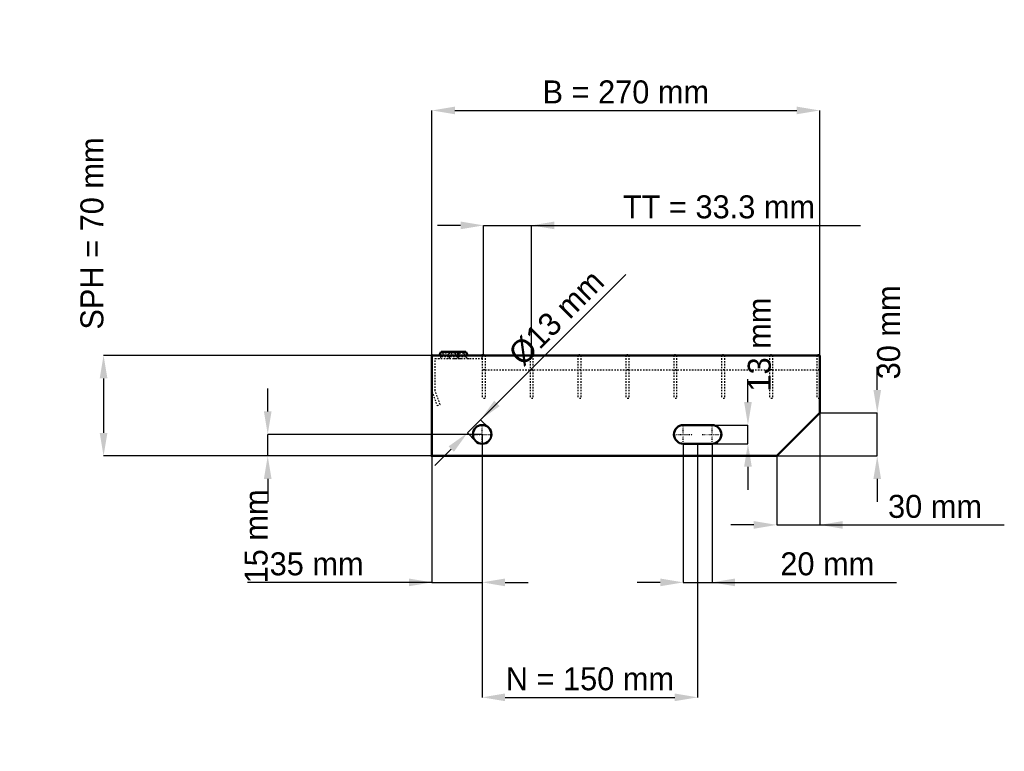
# Model space of a CAD drawing. Header units: millimetres. Extents: x -287 to 398, y -206 to 304.
import ezdxf

# ---------------------------------------------------------------- set-up
doc = ezdxf.new("R2010")
doc.units = ezdxf.units.MM
doc.linetypes.add('Center', pattern=[1.5, 0.45, -0.5, 0.05, -0.5])
doc.linetypes.add('Dashed', pattern=[2, 1, -1])
for name, color, linetype, lineweight in [('2d ConnectionPoints', 7, 'Continuous', 50), ('AM_0', 7, 'Continuous', 50), ('AM_5', 3, 'Continuous', 25), ('AM_7', 7, 'Center', 25), ('AM_9', 6, 'Dashed', 25)]:
    doc.layers.add(name, color=color, linetype=linetype, lineweight=lineweight)
doc.dimstyles.new('ISO-25', dxfattribs={"dimtxt": 2.5, "dimasz": 2.5, "dimexe": 1.25, "dimexo": 0.625, "dimtad": 1, "dimtxsty": 'Standard', "dimcen": 2.5, "dimadec": 0, "dimazin": 0, "dimtfac": 1, "dimtmove": 0, "dimatfit": 3, "dimfxl": 1, "dimarcsym": 0})

# ---------------------------------------------------------------- blocks, each defined once
blk = doc.blocks.new('1_270_2_33_33_6_VERTICAL_0_in_LPP23033112S118002707036350_0')
at = {"layer": 'AM_9'}
blk.add_line((35, 60), (270, 60), dxfattribs=at)
blk = doc.blocks.new('2_800_350_11_11_2_6_3_FRONT_0_in_LPP23033112S118002707036350_0')
at = {"layer": 'AM_0'}
for p, q in [((6.43, 72.46), (5.01, 70)), ((6.43, 72.46), (23.57, 72.46)), ((18.99, 70), (17.57, 72.46)), ((24.99, 70), (23.57, 72.46))]:
    blk.add_line(p, q, dxfattribs=at)
at = {"layer": 'AM_7'}
for p, q in [((12, 73), (12, 67.5)), ((18, 73), (18, 67.5))]:
    blk.add_line(p, q, dxfattribs=at)
at = {"layer": 'AM_9'}
for p, q in [((7.89, 71.62), (6.3, 68.87)), ((23.7, 68.87), (6.3, 68.87)), ((6.43, 72.46), (7.89, 71.62)), ((22.11, 71.62), (7.89, 71.62)), ((12.43, 72.46), (11.01, 70)), ((13.89, 71.62), (12.3, 68.87)), ((12.43, 72.46), (13.89, 71.62)), ((16.11, 71.62), (17.57, 72.46)), ((17.7, 68.87), (16.11, 71.62)), ((22.11, 71.62), (23.57, 72.46)), ((23.7, 68.87), (22.11, 71.62)), ((35, 67.75), (35, 70)), ((2.25, 45.4), (2.25, 67.75)), ((2.25, 67.75), (35, 67.75)), ((19.28, 67.81), (21.08, 67.75)), ((0, 45), (3.64, 35)), ((5.75, 35.77), (2.25, 45.4)), ((3.64, 35), (5.75, 35.77))]:
    blk.add_line(p, q, dxfattribs=at)
blk.add_lwpolyline([(14.92, 67.75), (16.46, 67.8), (18, 67.84), (19.28, 67.81)], dxfattribs=at)
for centre, start, end in [((4.35, 70), 270, 330), ((10.35, 70), 270, 330), ((19.65, 70), 210, 270), ((25.65, 70), 210, 270)]:
    blk.add_arc(centre, 2.25, start, end, dxfattribs=at)
blk = doc.blocks.new('3_800_0_30_11_11_2_3_HORIZONTAL_1_0_in_LPP23033112S118002707036350_0')
at = {"layer": 'AM_9'}
for p, q in [((268, 70), (268, 40)), ((270, 60), (268, 60)), ((270, 40), (268, 40))]:
    blk.add_line(p, q, dxfattribs=at)
blk = doc.blocks.new('4_800_0_30_11_11_2_3_HORIZONTAL_2_0_in_LPP23033112S118002707036350_0')
at = {"layer": 'AM_9'}
for p, q in [((234.98, 70), (234.98, 40)), ((236.98, 70), (236.98, 40)), ((236.98, 60), (234.98, 60)), ((236.98, 40), (234.98, 40))]:
    blk.add_line(p, q, dxfattribs=at)
blk = doc.blocks.new('5_800_0_30_11_11_2_3_HORIZONTAL_3_0_in_LPP23033112S118002707036350_0')
at = {"layer": 'AM_9'}
for p, q in [((201.65, 70), (201.65, 40)), ((203.65, 70), (203.65, 40)), ((203.65, 60), (201.65, 60)), ((203.65, 40), (201.65, 40))]:
    blk.add_line(p, q, dxfattribs=at)
blk = doc.blocks.new('6_800_0_30_11_11_2_3_HORIZONTAL_4_0_in_LPP23033112S118002707036350_0')
at = {"layer": 'AM_9'}
for p, q in [((168.32, 70), (168.32, 40)), ((170.32, 70), (170.32, 40)), ((170.32, 60), (168.32, 60)), ((170.32, 40), (168.32, 40))]:
    blk.add_line(p, q, dxfattribs=at)
blk = doc.blocks.new('7_800_0_30_11_11_2_3_HORIZONTAL_5_0_in_LPP23033112S118002707036350_0')
at = {"layer": 'AM_9'}
for p, q in [((134.99, 70), (134.99, 40)), ((136.99, 70), (136.99, 40)), ((136.99, 60), (134.99, 60)), ((136.99, 40), (134.99, 40))]:
    blk.add_line(p, q, dxfattribs=at)
blk = doc.blocks.new('8_800_0_30_11_11_2_3_HORIZONTAL_6_0_in_LPP23033112S118002707036350_0')
at = {"layer": 'AM_9'}
for p, q in [((101.66, 70), (101.66, 40)), ((103.66, 70), (103.66, 40)), ((103.66, 60), (101.66, 60)), ((103.66, 40), (101.66, 40))]:
    blk.add_line(p, q, dxfattribs=at)
blk = doc.blocks.new('9_800_0_30_11_11_2_3_HORIZONTAL_7_0_in_LPP23033112S118002707036350_0')
at = {"layer": 'AM_9'}
for p, q in [((68.33, 70), (68.33, 40)), ((70.33, 70), (70.33, 40)), ((70.33, 60), (68.33, 60)), ((70.33, 40), (68.33, 40))]:
    blk.add_line(p, q, dxfattribs=at)
blk = doc.blocks.new('10_800_0_30_11_11_2_3_HORIZONTAL_8_0_in_LPP23033112S118002707036350_0')
at = {"layer": 'AM_9'}
for p, q in [((35, 70), (35, 40)), ((37, 70), (37, 40)), ((37, 60), (35, 60)), ((37, 40), (35, 40))]:
    blk.add_line(p, q, dxfattribs=at)
blk = doc.blocks.new('11_270_800_350_2_33_33_6_70_3_LEFT_0_in_LPP23033112S118002707036350_0')
at = {"layer": 'AM_0'}
for p, q in [((270, 70), (0, 70)), ((0, 70), (0, 0)), ((270, 30), (270, 70)), ((240, 0), (270, 30)), ((195, 21.5), (175, 21.5)), ((175, 8.5), (195, 8.5)), ((0, 0), (240, 0))]:
    blk.add_line(p, q, dxfattribs=at)
blk.add_circle((35, 15), 6.5, dxfattribs=at)
for centre, start, end in [((175, 15), 90, 270), ((195, 15), 270, 90)]:
    blk.add_arc(centre, 6.5, start, end, dxfattribs=at)
at = {"layer": 'AM_7'}
for p, q in [((35, 8.175), (35, 21.825)), ((175, 8.175), (175, 21.825)), ((195, 8.175), (195, 21.825)), ((28.175, 15), (41.825, 15)), ((168.175, 15), (181.825, 15)), ((188.175, 15), (201.825, 15))]:
    blk.add_line(p, q, dxfattribs=at)
blk = doc.blocks.new('*D12')
at = {"layer": 'AM_5', "color": 0, "lineweight": -2}
for p, q in [((0, 70), (0, 240.46)), ((16, 240.46), (254, 240.46)), ((270, 70), (270, 240.46))]:
    blk.add_line(p, q, dxfattribs=at)
at = {"layer": 'AM_5', "color": 0}
for points in [[(16, 243.13), (16, 237.79), (0, 240.46)], [(254, 237.79), (254, 243.13), (270, 240.46)]]:
    blk.add_solid(points, dxfattribs=at)
at = {"layer": 'Defpoints', "color": 0}
for p in [(270, 240.46), (0, 70), (270, 70)]:
    blk.add_point(p, dxfattribs=at)
at = {"layer": 'AM_5', "color": 0, "insert": (135, 253.26), "char_height": 16, "attachment_point": 5}
blk.add_mtext('B = 270 mm', dxfattribs=at)
blk = doc.blocks.new('*D13')
at = {"layer": 'AM_5', "color": 0, "lineweight": -2}
for p, q in [((20, 160.46), (4, 160.46)), ((36, 70), (36, 160.46)), ((36, 160.46), (69.33, 160.46)), ((69.33, 70), (69.33, 160.46)), ((69.33, 160.46), (298.36, 160.46)), ((85.33, 160.46), (101.33, 160.46))]:
    blk.add_line(p, q, dxfattribs=at)
at = {"layer": 'AM_5', "color": 0}
for points in [[(20, 157.79), (20, 163.13), (36, 160.46)], [(85.33, 163.13), (85.33, 157.79), (69.33, 160.46)]]:
    blk.add_solid(points, dxfattribs=at)
at = {"layer": 'Defpoints', "color": 0}
for p in [(69.33, 160.46), (36, 70), (69.33, 70)]:
    blk.add_point(p, dxfattribs=at)
at = {"layer": 'AM_5', "color": 0, "insert": (199.84, 173.26), "char_height": 16, "attachment_point": 5}
blk.add_mtext('TT = 33.3 mm', dxfattribs=at)
blk = doc.blocks.new('*D14')
at = {"layer": 'AM_5', "color": 0, "lineweight": -2}
for p, q in [((0, 70), (-228.57, 70)), ((-228.57, 54), (-228.57, 16)), ((0, 0), (-228.57, 0))]:
    blk.add_line(p, q, dxfattribs=at)
at = {"layer": 'AM_5', "color": 0}
for points in [[(-225.9, 54), (-231.24, 54), (-228.57, 70)], [(-231.24, 16), (-225.9, 16), (-228.57, 0)]]:
    blk.add_solid(points, dxfattribs=at)
at = {"layer": 'Defpoints', "color": 0}
for p in [(0, 70), (-228.57, 0), (0, 0)]:
    blk.add_point(p, dxfattribs=at)
at = {"layer": 'AM_5', "color": 0, "insert": (-236.57, 154.8), "char_height": 16, "attachment_point": 5, "rotation": 90}
blk.add_mtext('SPH = 70 mm', dxfattribs=at)
blk = doc.blocks.new('*D15')
at = {"layer": 'AM_5', "color": 0, "lineweight": -2}
for p, q in [((-114.29, 31), (-114.29, 47)), ((35, 15), (-114.29, 15)), ((-114.29, 0), (-114.29, 15)), ((0, 0), (-114.29, 0)), ((-114.29, -16), (-114.29, -32))]:
    blk.add_line(p, q, dxfattribs=at)
at = {"layer": 'AM_5', "color": 0}
for points in [[(-116.95, 31), (-111.62, 31), (-114.29, 15)], [(-111.62, -16), (-116.95, -16), (-114.29, 0)]]:
    blk.add_solid(points, dxfattribs=at)
at = {"layer": 'Defpoints', "color": 0}
for p in [(-114.29, 15), (35, 15), (0, 0)]:
    blk.add_point(p, dxfattribs=at)
at = {"layer": 'AM_5', "color": 0, "insert": (-122.29, -56), "char_height": 16, "attachment_point": 5, "rotation": 90}
blk.add_mtext('15 mm', dxfattribs=at)
blk = doc.blocks.new('*D16')
at = {"layer": 'AM_5', "color": 0, "lineweight": -2}
for p, q in [((35, 15), (35, -88)), ((0, 0), (0, -88)), ((0, -88), (-128.46, -88)), ((-16, -88), (-32, -88)), ((0, -88), (35, -88)), ((51, -88), (67, -88))]:
    blk.add_line(p, q, dxfattribs=at)
at = {"layer": 'AM_5', "color": 0}
for points in [[(-16, -90.67), (-16, -85.33), (0, -88)], [(51, -85.33), (51, -90.67), (35, -88)]]:
    blk.add_solid(points, dxfattribs=at)
at = {"layer": 'Defpoints', "color": 0}
for p in [(35, 15), (0, 0), (35, -88)]:
    blk.add_point(p, dxfattribs=at)
at = {"layer": 'AM_5', "color": 0, "insert": (-80.23, -75.2), "char_height": 16, "attachment_point": 5}
blk.add_mtext('35 mm', dxfattribs=at)
blk = doc.blocks.new('*D17')
at = {"layer": 'AM_5', "color": 0, "lineweight": -2}
for p, q in [((175, 8.5), (175, -88)), ((195, 8.5), (195, -88)), ((159, -88), (143, -88)), ((175, -88), (195, -88)), ((195, -88), (323.46, -88)), ((211, -88), (227, -88))]:
    blk.add_line(p, q, dxfattribs=at)
at = {"layer": 'AM_5', "color": 0}
for points in [[(159, -90.67), (159, -85.33), (175, -88)], [(211, -85.33), (211, -90.67), (195, -88)]]:
    blk.add_solid(points, dxfattribs=at)
at = {"layer": 'Defpoints', "color": 0}
for p in [(175, 8.5), (195, 8.5), (195, -88)]:
    blk.add_point(p, dxfattribs=at)
at = {"layer": 'AM_5', "color": 0, "insert": (275.23, -75.2), "char_height": 16, "attachment_point": 5}
blk.add_mtext('20 mm', dxfattribs=at)
blk = doc.blocks.new('*D18')
at = {"layer": 'AM_5', "color": 0, "lineweight": -2}
for p, q in [((220, 37.5), (220, 53.5)), ((195, 21.5), (220, 21.5)), ((220, 8.5), (220, 21.5)), ((195, 8.5), (220, 8.5)), ((220, -7.5), (220, -23.5))]:
    blk.add_line(p, q, dxfattribs=at)
at = {"layer": 'AM_5', "color": 0}
for points in [[(217.33, 37.5), (222.67, 37.5), (220, 21.5)], [(222.67, -7.5), (217.33, -7.5), (220, 8.5)]]:
    blk.add_solid(points, dxfattribs=at)
at = {"layer": 'Defpoints', "color": 0}
for p in [(195, 21.5), (220, 21.5), (195, 8.5)]:
    blk.add_point(p, dxfattribs=at)
at = {"layer": 'AM_5', "color": 0, "insert": (228, 77.5), "char_height": 16, "attachment_point": 5, "rotation": 90}
blk.add_mtext('13 mm', dxfattribs=at)
blk = doc.blocks.new('*D19')
at = {"layer": 'AM_5', "color": 0, "lineweight": -2}
for p, q in [((310, 46), (310, 62)), ((270, 30), (310, 30)), ((310, 0), (310, 30)), ((240, 0), (310, 0)), ((310, -16), (310, -32))]:
    blk.add_line(p, q, dxfattribs=at)
at = {"layer": 'AM_5', "color": 0}
for points in [[(307.33, 46), (312.67, 46), (310, 30)], [(312.67, -16), (307.33, -16), (310, 0)]]:
    blk.add_solid(points, dxfattribs=at)
at = {"layer": 'Defpoints', "color": 0}
for p in [(270, 30), (310, 30), (240, 0)]:
    blk.add_point(p, dxfattribs=at)
at = {"layer": 'AM_5', "color": 0, "insert": (318, 86), "char_height": 16, "attachment_point": 5, "rotation": 90}
blk.add_mtext('30 mm', dxfattribs=at)
blk = doc.blocks.new('*D20')
at = {"layer": 'AM_5', "color": 0, "lineweight": -2}
for p, q in [((270, 30), (270, -48)), ((240, 0), (240, -48)), ((224, -48), (208, -48)), ((240, -48), (270, -48)), ((270, -48), (398.46, -48)), ((286, -48), (302, -48))]:
    blk.add_line(p, q, dxfattribs=at)
at = {"layer": 'AM_5', "color": 0}
for points in [[(224, -50.67), (224, -45.33), (240, -48)], [(286, -45.33), (286, -50.67), (270, -48)]]:
    blk.add_solid(points, dxfattribs=at)
at = {"layer": 'Defpoints', "color": 0}
for p in [(270, 30), (240, 0), (270, -48)]:
    blk.add_point(p, dxfattribs=at)
at = {"layer": 'AM_5', "color": 0, "insert": (350.23, -35.2), "char_height": 16, "attachment_point": 5}
blk.add_mtext('30 mm', dxfattribs=at)
blk = doc.blocks.new('*D21')
at = {"layer": 'AM_5', "color": 0, "lineweight": -2}
for p, q in [((35, 15), (35, -168)), ((185, 8.5), (185, -168)), ((51, -168), (169, -168))]:
    blk.add_line(p, q, dxfattribs=at)
at = {"layer": 'AM_5', "color": 0}
for points in [[(51, -165.33), (51, -170.67), (35, -168)], [(169, -170.67), (169, -165.33), (185, -168)]]:
    blk.add_solid(points, dxfattribs=at)
at = {"layer": 'Defpoints', "color": 0}
for p in [(35, 15), (185, 8.5), (185, -168)]:
    blk.add_point(p, dxfattribs=at)
at = {"layer": 'AM_5', "color": 0, "insert": (110, -155.2), "char_height": 16, "attachment_point": 5}
blk.add_mtext('N = 150 mm', dxfattribs=at)
blk = doc.blocks.new('*D22')
at = {"layer": 'AM_5', "color": 0, "lineweight": -2}
for p, q in [((33.94, 25.25), (135.01, 126.32)), ((45.25, 36.57), (56.57, 47.88)), ((24.75, 16.06), (33.94, 25.25)), ((39.6, 19.6), (33.94, 25.25)), ((30.4, 10.4), (24.75, 16.06)), ((13.43, 4.75), (2.12, -6.57))]:
    blk.add_line(p, q, dxfattribs=at)
at = {"layer": 'AM_5', "color": 0}
for points in [[(43.37, 38.45), (47.14, 34.68), (33.94, 25.25)], [(15.32, 2.86), (11.55, 6.63), (24.75, 16.06)]]:
    blk.add_solid(points, dxfattribs=at)
at = {"layer": 'Defpoints', "color": 0}
for p in [(33.94, 25.25), (39.6, 19.6), (30.4, 10.4)]:
    blk.add_point(p, dxfattribs=at)
at = {"layer": 'AM_5', "color": 0, "insert": (86.74, 96.15), "char_height": 16, "attachment_point": 5, "rotation": 45}
blk.add_mtext('Ø13 mm', dxfattribs=at)

msp = doc.modelspace()

# ---------------------------------------------------------------- linework, layer by layer
at = {"layer": '2d ConnectionPoints'}
for p in [(0, 70), (0, 70), (0, 70), (0, 70), (0, 70), (0, 70), (35, 70), (36, 70), (36, 70), (69.33, 70), (69.33, 70), (102.66, 70), (102.66, 70), (135.99, 70), (135.99, 70), (169.32, 70), (169.32, 70), (202.65, 70), (202.65, 70), (235.98, 70), (235.98, 70), (269, 70), (0, 0), (0, 0)]:
    msp.add_point(p, dxfattribs=at)

# ---------------------------------------------------------------- block references
for name in ['2_800_350_11_11_2_6_3_FRONT_0_in_LPP23033112S118002707036350_0', '11_270_800_350_2_33_33_6_70_3_LEFT_0_in_LPP23033112S118002707036350_0', '10_800_0_30_11_11_2_3_HORIZONTAL_8_0_in_LPP23033112S118002707036350_0', '9_800_0_30_11_11_2_3_HORIZONTAL_7_0_in_LPP23033112S118002707036350_0', '8_800_0_30_11_11_2_3_HORIZONTAL_6_0_in_LPP23033112S118002707036350_0', '7_800_0_30_11_11_2_3_HORIZONTAL_5_0_in_LPP23033112S118002707036350_0', '6_800_0_30_11_11_2_3_HORIZONTAL_4_0_in_LPP23033112S118002707036350_0', '5_800_0_30_11_11_2_3_HORIZONTAL_3_0_in_LPP23033112S118002707036350_0', '4_800_0_30_11_11_2_3_HORIZONTAL_2_0_in_LPP23033112S118002707036350_0', '3_800_0_30_11_11_2_3_HORIZONTAL_1_0_in_LPP23033112S118002707036350_0', '1_270_2_33_33_6_VERTICAL_0_in_LPP23033112S118002707036350_0']:
    msp.add_blockref(name, (0, 0))

# ---------------------------------------------------------------- dimensions: what is measured, and where the dimension line sits
at = {"layer": 'AM_5'}
for base, p1, p2, text, picture, middle in [((270, 240.46), (0, 70), (270, 70), 'B = 270 mm', '*D12', (135, 240.46)), ((69.33, 160.46), (36, 70), (69.33, 70), 'TT = 33.3 mm', '*D13', (199.844, 160.46)), ((270, -48), (240, 0), (270, 30), '30 mm', '*D20', (350.229, -48)), ((35, -88), (0, 0), (35, 15), '35 mm', '*D16', (-80.229, -88)), ((185, -168), (35, 15), (185, 8.5), 'N = 150 mm', '*D21', (110, -168)), ((195, -88), (175, 8.5), (195, 8.5), '20 mm', '*D17', (275.229, -88))]:
    dim = msp.add_linear_dim(base=base, p1=p1, p2=p2, text=text, dimstyle='ISO-25', override={"dimtxt": 16, "dimasz": 16, "dimexe": 0, "dimexo": 0, "dimgap": 4.8}, dxfattribs=at)
    dim.commit()
    dim.dimension.update_dxf_attribs({"geometry": picture, "text_midpoint": middle, "dimtype": 160})
for base, p1, p2, text, picture, middle in [((-228.571, 0), (0, 70), (0, 0), 'SPH = 70 mm', '*D14', (-236.571, 154.8)), ((310, 30), (240, 0), (270, 30), '30 mm', '*D19', (318, 86)), ((220, 21.5), (195, 8.5), (195, 21.5), '13 mm', '*D18', (228, 77.5)), ((-114.286, 15), (0, 0), (35, 15), '15 mm', '*D15', (-122.286, -56))]:
    dim = msp.add_linear_dim(base=base, p1=p1, p2=p2, angle=90, text=text, dimstyle='ISO-25', override={"dimtxt": 16, "dimasz": 16, "dimexe": 0, "dimexo": 0, "dimgap": 4.8}, dxfattribs=at)
    dim.commit()
    dim.dimension.update_dxf_attribs({"geometry": picture, "text_midpoint": middle, "dimtype": 160, "text_rotation": 90})
dim = msp.add_linear_dim(base=(33.939, 25.253), p1=(30.404, 10.404), p2=(39.596, 19.596), angle=45, text='Ø13 mm', dimstyle='ISO-25', override={"dimtxt": 16, "dimasz": 16, "dimexe": 0, "dimexo": 0, "dimgap": 4.8}, dxfattribs=at)
dim.commit()
dim.dimension.update_dxf_attribs({"geometry": '*D22', "text_midpoint": (95.788, 87.101), "dimtype": 161})

doc.saveas('drawing.dxf')
